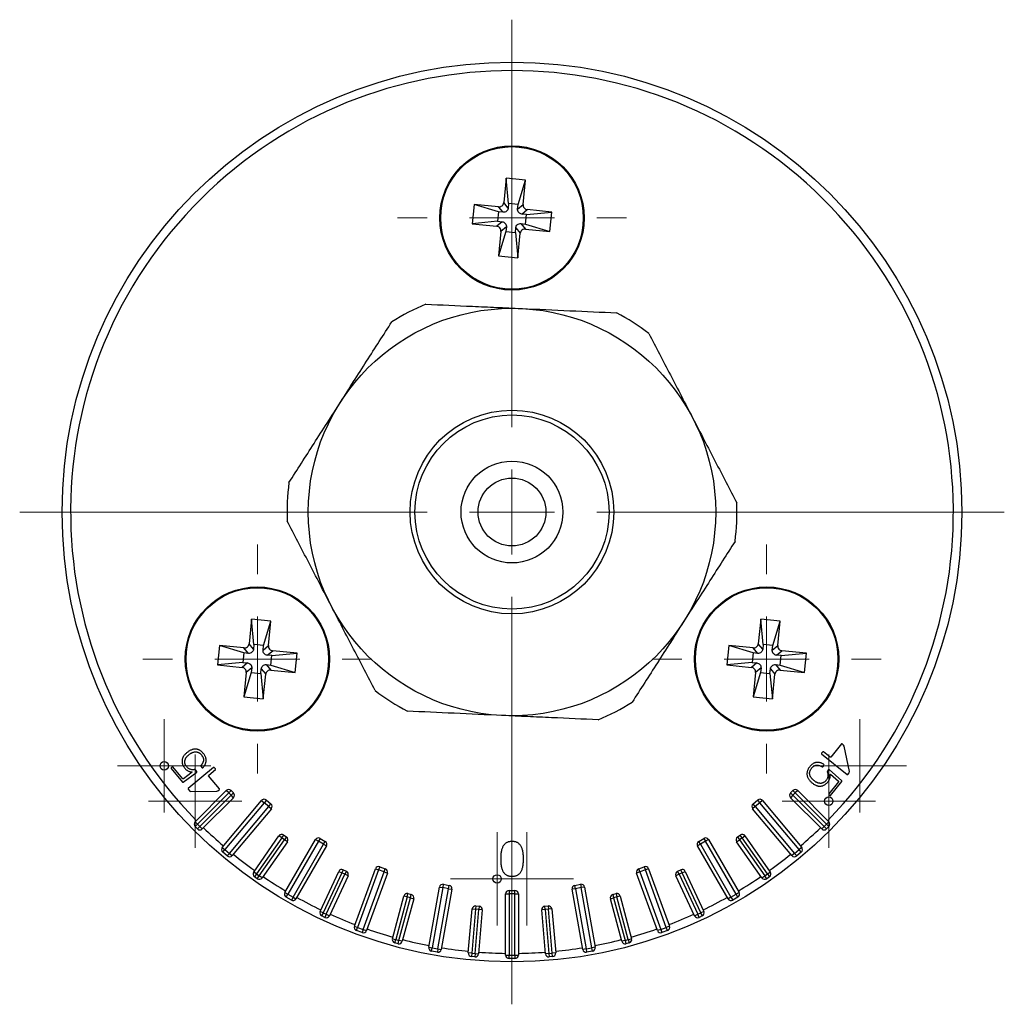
# Model space of a CAD drawing. Header units: millimetres. Extents: x -595 to 1043, y 421 to 479.
# Tile 3 of 3: x 985 to 1043, y 421 to 479. Entities that reach past the tile are written whole.
import ezdxf

# ---------------------------------------------------------------- set-up
doc = ezdxf.new("R2010")
doc.units = ezdxf.units.MM

# ---------------------------------------------------------------- blocks, each defined once
blk = doc.blocks.new('SW_CENTERMARKSYMBOL_0')
at = {"color": 0, "linetype": 'Continuous', "lineweight": 18}
for p, q in [((0, 5), (0, 29)), ((0, 0), (0, 2.5)), ((-5, 0), (-29, 0)), ((0, 0), (-2.5, 0)), ((0, 0), (0, -2.5)), ((0, 0), (2.5, 0)), ((5, 0), (29, 0)), ((0, -5), (0, -29))]:
    blk.add_line(p, q, dxfattribs=at)
blk = doc.blocks.new('SW_CENTERMARKSYMBOL_1')
at = {"color": 0, "linetype": 'Continuous', "lineweight": 18}
for p, q in [((0, 5), (0, 6.75)), ((0, 0), (0, 2.5)), ((-5, 0), (-6.75, 0)), ((0, 0), (-2.5, 0)), ((0, 0), (0, -2.5)), ((0, 0), (2.5, 0)), ((5, 0), (6.75, 0)), ((0, -5), (0, -6.75))]:
    blk.add_line(p, q, dxfattribs=at)
blk = doc.blocks.new('SW_CENTERMARKSYMBOL_2')
at = {"color": 0, "linetype": 'Continuous', "lineweight": 18}
for p, q in [((0, 5), (0, 6.75)), ((0, 0), (0, 2.5)), ((-5, 0), (-6.75, 0)), ((0, 0), (-2.5, 0)), ((0, 0), (0, -2.5)), ((0, 0), (2.5, 0)), ((5, 0), (6.75, 0)), ((0, -5), (0, -6.75))]:
    blk.add_line(p, q, dxfattribs=at)
blk = doc.blocks.new('SW_CENTERMARKSYMBOL_3')
at = {"color": 0, "linetype": 'Continuous', "lineweight": 18}
for p, q in [((0, 5), (0, 6.75)), ((0, 0), (0, 2.5)), ((-5, 0), (-6.75, 0)), ((0, 0), (-2.5, 0)), ((0, 0), (0, -2.5)), ((0, 0), (2.5, 0)), ((5, 0), (6.75, 0)), ((0, -5), (0, -6.75))]:
    blk.add_line(p, q, dxfattribs=at)
blk = doc.blocks.new('SW_CENTERMARKSYMBOL_4')
at = {"color": 0, "linetype": 'Continuous', "lineweight": 18}
for p, q in [((0, 2.5), (0, 2.75)), ((0, 0), (0, 2.5)), ((-2.5, 0), (-2.75, 0)), ((0, 0), (-2.5, 0)), ((0, 0), (0, -2.5)), ((0, 0), (2.5, 0)), ((2.5, 0), (2.75, 0)), ((0, -2.5), (0, -2.75))]:
    blk.add_line(p, q, dxfattribs=at)
blk = doc.blocks.new('SW_CENTERMARKSYMBOL_5')
at = {"color": 0, "linetype": 'Continuous', "lineweight": 18}
for p, q in [((0, 2.5), (0, 2.75)), ((0, 0), (0, 2.5)), ((-2.5, 0), (-2.75, 0)), ((0, 0), (-2.5, 0)), ((0, 0), (0, -2.5)), ((0, 0), (2.5, 0)), ((2.5, 0), (2.75, 0)), ((0, -2.5), (0, -2.75))]:
    blk.add_line(p, q, dxfattribs=at)
blk = doc.blocks.new('SW_CENTERMARKSYMBOL_6')
at = {"color": 0, "linetype": 'Continuous', "lineweight": 18}
for p, q in [((0, 2.5), (0, 2.75)), ((0, 0), (0, 2.5)), ((-2.5, 0), (-2.75, 0)), ((0, 0), (-2.5, 0)), ((0, 0), (0, -2.5)), ((0, 0), (2.5, 0)), ((2.5, 0), (2.75, 0)), ((0, -2.5), (0, -2.75))]:
    blk.add_line(p, q, dxfattribs=at)
blk = doc.blocks.new('SW_CENTERMARKSYMBOL_7')
at = {"color": 0, "linetype": 'Continuous', "lineweight": 18}
for p, q in [((0, 2.5), (0, 2.75)), ((0, 0), (0, 2.5)), ((-2.5, 0), (-2.75, 0)), ((0, 0), (-2.5, 0)), ((0, 0), (0, -2.5)), ((0, 0), (2.5, 0)), ((2.5, 0), (2.75, 0)), ((0, -2.5), (0, -2.75))]:
    blk.add_line(p, q, dxfattribs=at)
blk = doc.blocks.new('SW_CENTERMARKSYMBOL_8')
at = {"color": 0, "linetype": 'Continuous', "lineweight": 18}
for p, q in [((0, 2.5), (0, 2.75)), ((0, 0), (0, 2.5)), ((-2.5, 0), (-2.75, 0)), ((0, 0), (-2.5, 0)), ((0, 0), (0, -2.5)), ((0, 0), (2.5, 0)), ((2.5, 0), (2.75, 0)), ((0, -2.5), (0, -2.75))]:
    blk.add_line(p, q, dxfattribs=at)
blk = doc.blocks.new('SW_CENTERMARKSYMBOL_9')
at = {"color": 0, "linetype": 'Continuous', "lineweight": 18}
for p, q in [((0, 2.5), (0, 2.75)), ((0, 0), (0, 2.5)), ((-2.5, 0), (-2.75, 0)), ((0, 0), (-2.5, 0)), ((0, 0), (0, -2.5)), ((0, 0), (2.5, 0)), ((2.5, 0), (2.75, 0)), ((0, -2.5), (0, -2.75))]:
    blk.add_line(p, q, dxfattribs=at)

msp = doc.modelspace()

# ---------------------------------------------------------------- linework, layer by layer
at = {"color": 7, "linetype": 'Continuous', "lineweight": 25}
for p, q in [((1013.683, 469.286), (1013.542, 467.843)), ((1013.834, 467.794), (1013.683, 469.286)), ((1014.828, 469.174), (1013.683, 469.286)), ((1014.391, 467.739), (1014.828, 469.174)), ((1014.687, 467.731), (1014.828, 469.174)), ((1011.799, 467.736), (1011.687, 466.592)), ((1013.242, 467.596), (1011.799, 467.736)), ((1013.234, 467.3), (1011.799, 467.736)), ((1013.507, 467.273), (1013.242, 467.596)), ((1013.807, 467.52), (1013.542, 467.843)), ((1013.834, 467.794), (1013.807, 467.52)), ((1014.391, 467.739), (1013.834, 467.794)), ((1014.365, 467.466), (1014.391, 467.739)), ((1014.365, 467.466), (1014.687, 467.731)), ((1013.234, 467.3), (1013.179, 466.743)), ((1013.507, 467.273), (1013.234, 467.3)), ((1014.611, 467.166), (1014.934, 467.431)), ((1014.885, 467.139), (1014.611, 467.166)), ((1014.831, 466.582), (1014.885, 467.139)), ((1014.885, 467.139), (1016.377, 467.29)), ((1016.377, 467.29), (1014.934, 467.431)), ((1016.266, 466.146), (1016.377, 467.29)), ((1013.179, 466.743), (1011.687, 466.592)), ((1011.687, 466.592), (1013.131, 466.451)), ((1013.453, 466.716), (1013.131, 466.451)), ((1013.179, 466.743), (1013.453, 466.716)), ((1013.7, 466.416), (1013.378, 466.151)), ((1013.7, 466.416), (1013.673, 466.142)), ((1014.23, 466.088), (1014.257, 466.362)), ((1014.257, 466.362), (1014.522, 466.039)), ((1014.557, 466.609), (1014.822, 466.286)), ((1014.557, 466.609), (1014.831, 466.582)), ((1014.831, 466.582), (1016.266, 466.146)), ((1013.378, 466.151), (1013.237, 464.708)), ((1013.673, 466.142), (1013.237, 464.708)), ((1013.673, 466.142), (1014.23, 466.088)), ((1014.23, 466.088), (1014.381, 464.596)), ((1014.381, 464.596), (1014.522, 466.039)), ((1014.822, 466.286), (1016.266, 466.146)), ((1013.237, 464.708), (1014.381, 464.596)), ((998.683, 443.305), (998.542, 441.862)), ((998.834, 441.813), (998.683, 443.305)), ((999.828, 443.194), (998.683, 443.305)), ((999.391, 441.759), (999.828, 443.194)), ((999.687, 441.75), (999.828, 443.194)), ((1028.683, 443.305), (1028.542, 441.862)), ((1028.834, 441.813), (1028.683, 443.305)), ((1029.828, 443.194), (1028.683, 443.305)), ((1029.391, 441.759), (1029.828, 443.194)), ((1029.687, 441.75), (1029.828, 443.194)), ((996.799, 441.756), (996.687, 440.611)), ((998.234, 441.319), (996.799, 441.756)), ((998.242, 441.615), (996.799, 441.756)), ((998.507, 441.293), (998.242, 441.615)), ((998.807, 441.539), (998.542, 441.862)), ((998.834, 441.813), (998.807, 441.539)), ((999.391, 441.759), (998.834, 441.813)), ((999.365, 441.485), (999.391, 441.759)), ((999.365, 441.485), (999.687, 441.75)), ((999.611, 441.185), (999.934, 441.45)), ((1001.377, 441.309), (999.934, 441.45)), ((1026.799, 441.756), (1026.687, 440.611)), ((1028.234, 441.319), (1026.799, 441.756)), ((1028.242, 441.615), (1026.799, 441.756)), ((1028.507, 441.293), (1028.242, 441.615)), ((1028.807, 441.539), (1028.542, 441.862)), ((1028.834, 441.813), (1028.807, 441.539)), ((1029.391, 441.759), (1028.834, 441.813)), ((1029.365, 441.485), (1029.391, 441.759)), ((1029.365, 441.485), (1029.687, 441.75)), ((1029.611, 441.185), (1029.934, 441.45)), ((1031.377, 441.309), (1029.934, 441.45)), ((998.234, 441.319), (998.179, 440.762)), ((998.507, 441.293), (998.234, 441.319)), ((999.885, 441.158), (999.611, 441.185)), ((999.831, 440.601), (999.885, 441.158)), ((999.885, 441.158), (1001.377, 441.309)), ((1001.266, 440.165), (1001.377, 441.309)), ((1028.234, 441.319), (1028.179, 440.762)), ((1028.507, 441.293), (1028.234, 441.319)), ((1029.885, 441.158), (1029.611, 441.185)), ((1029.831, 440.601), (1029.885, 441.158)), ((1029.885, 441.158), (1031.377, 441.309)), ((1031.266, 440.165), (1031.377, 441.309)), ((998.179, 440.762), (996.687, 440.611)), ((996.687, 440.611), (998.131, 440.47)), ((998.453, 440.735), (998.131, 440.47)), ((998.179, 440.762), (998.453, 440.735)), ((998.7, 440.435), (998.378, 440.17)), ((998.7, 440.435), (998.673, 440.162)), ((999.23, 440.107), (999.257, 440.381)), ((999.257, 440.381), (999.522, 440.059)), ((999.557, 440.628), (999.822, 440.306)), ((999.557, 440.628), (999.831, 440.601)), ((999.822, 440.306), (1001.266, 440.165)), ((999.831, 440.601), (1001.266, 440.165)), ((1028.179, 440.762), (1026.687, 440.611)), ((1026.687, 440.611), (1028.131, 440.47)), ((1028.453, 440.735), (1028.131, 440.47)), ((1028.179, 440.762), (1028.453, 440.735)), ((1028.7, 440.435), (1028.378, 440.17)), ((1028.7, 440.435), (1028.673, 440.162)), ((1029.23, 440.107), (1029.257, 440.381)), ((1029.257, 440.381), (1029.522, 440.059)), ((1029.557, 440.628), (1029.822, 440.306)), ((1029.557, 440.628), (1029.831, 440.601)), ((1029.822, 440.306), (1031.266, 440.165)), ((1029.831, 440.601), (1031.266, 440.165)), ((998.378, 440.17), (998.237, 438.727)), ((998.673, 440.162), (998.237, 438.727)), ((998.673, 440.162), (999.23, 440.107)), ((999.23, 440.107), (999.381, 438.615)), ((999.381, 438.615), (999.522, 440.059)), ((1028.378, 440.17), (1028.237, 438.727)), ((1028.673, 440.162), (1028.237, 438.727)), ((1028.673, 440.162), (1029.23, 440.107)), ((1029.23, 440.107), (1029.381, 438.615)), ((1029.381, 438.615), (1029.522, 440.059)), ((998.237, 438.727), (999.381, 438.615)), ((1028.237, 438.727), (1029.381, 438.615)), ((1033.44, 435.955), (1032.813, 435.18)), ((1033.48, 435.959), (1033.44, 435.955)), ((1033.569, 435.887), (1033.48, 435.959)), ((1033.595, 435.829), (1033.569, 435.887)), ((1033.915, 434.325), (1033.595, 435.829)), ((994.859, 435.428), (994.859, 435.428)), ((1032.335, 435.494), (1032.264, 435.406)), ((1032.264, 435.406), (1032.268, 435.366)), ((1032.268, 435.366), (1033.772, 434.148)), ((1032.375, 435.499), (1032.335, 435.494)), ((1032.773, 435.176), (1032.375, 435.499)), ((1032.813, 435.18), (1032.773, 435.176)), ((993.954, 434.557), (993.951, 434.517)), ((993.951, 434.517), (994.628, 433.71)), ((994.019, 434.612), (993.954, 434.557)), ((994.06, 434.609), (994.019, 434.612)), ((994.645, 433.911), (994.06, 434.609)), ((996.447, 434.577), (994.965, 433.332)), ((995.398, 434.431), (995.339, 434.456)), ((995.471, 434.344), (995.398, 434.431)), ((995.703, 434.687), (995.699, 434.647)), ((995.699, 434.647), (995.773, 434.56)), ((995.773, 434.56), (995.813, 434.556)), ((996.165, 434.116), (996.557, 434.446)), ((996.487, 434.573), (996.447, 434.577)), ((996.561, 434.486), (996.487, 434.573)), ((996.557, 434.446), (996.561, 434.486)), ((1032.302, 434.614), (1032.341, 434.618)), ((1032.341, 434.618), (1032.413, 434.707)), ((1032.413, 434.707), (1032.409, 434.747)), ((1032.683, 434.452), (1032.611, 434.363)), ((1032.723, 434.456), (1032.683, 434.452)), ((1033.461, 433.785), (1032.723, 434.456)), ((994.685, 433.907), (994.645, 433.911)), ((994.668, 433.707), (995.467, 434.304)), ((995.183, 434.288), (994.685, 433.907)), ((995.165, 434.31), (995.183, 434.288)), ((995.467, 434.304), (995.471, 434.344)), ((996.161, 434.076), (996.165, 434.116)), ((996.801, 433.313), (996.161, 434.076)), ((1032.611, 434.363), (1032.597, 434.301)), ((1032.774, 434.158), (1032.792, 434.18)), ((1032.792, 434.18), (1033.261, 433.764)), ((1033.772, 434.148), (1033.812, 434.152)), ((1033.812, 434.152), (1033.902, 434.262)), ((1033.902, 434.262), (1033.915, 434.325)), ((994.628, 433.71), (994.668, 433.707)), ((994.965, 433.332), (994.961, 433.292)), ((994.961, 433.292), (995.053, 433.183)), ((996.711, 433.2), (996.798, 433.273)), ((996.798, 433.273), (996.801, 433.313)), ((1031.736, 433.644), (1031.735, 433.644)), ((1033.265, 433.724), (1032.692, 433.016)), ((1032.803, 432.926), (1033.465, 433.745)), ((1033.261, 433.764), (1033.265, 433.724)), ((1033.465, 433.745), (1033.461, 433.785)), ((995.053, 433.183), (995.111, 433.158)), ((995.111, 433.158), (996.649, 433.185)), ((995.364, 431.376), (997.203, 433.215)), ((997.344, 433.073), (995.506, 431.235)), ((995.647, 431.093), (997.486, 432.932)), ((997.627, 432.791), (995.788, 430.952)), ((996.649, 433.185), (996.711, 433.2)), ((997.344, 433.073), (997.203, 433.215)), ((997.344, 433.073), (997.486, 433.215)), ((997.486, 432.932), (997.344, 433.073)), ((997.486, 433.215), (997.627, 433.073)), ((997.627, 433.073), (997.486, 432.932)), ((997.627, 432.791), (997.486, 432.932)), ((1030.437, 433.073), (1030.579, 433.215)), ((1030.579, 432.932), (1030.437, 433.073)), ((1030.579, 432.932), (1030.437, 432.791)), ((1032.276, 430.952), (1030.437, 432.791)), ((1030.579, 433.215), (1030.72, 433.073)), ((1030.72, 433.073), (1030.579, 432.932)), ((1030.579, 432.932), (1032.417, 431.093)), ((1030.862, 433.215), (1030.72, 433.073)), ((1032.559, 431.235), (1030.72, 433.073)), ((1030.862, 433.215), (1032.7, 431.376)), ((1032.692, 433.016), (1032.696, 432.976)), ((1032.696, 432.976), (1032.763, 432.922)), ((1032.763, 432.922), (1032.803, 432.926)), ((996.968, 429.867), (999.282, 432.625)), ((999.435, 432.496), (997.121, 429.738)), ((997.389, 429.513), (999.703, 432.271)), ((999.856, 432.143), (997.542, 429.385)), ((999.282, 432.625), (999.435, 432.496)), ((999.564, 432.649), (999.435, 432.496)), ((999.703, 432.271), (999.435, 432.496)), ((999.564, 432.649), (999.832, 432.424)), ((999.703, 432.271), (999.832, 432.424)), ((999.703, 432.271), (999.856, 432.143)), ((1028.361, 432.271), (1028.208, 432.143)), ((1030.522, 429.385), (1028.208, 432.143)), ((1028.233, 432.424), (1028.501, 432.649)), ((1028.361, 432.271), (1028.233, 432.424)), ((1028.629, 432.496), (1028.361, 432.271)), ((1028.361, 432.271), (1030.675, 429.513)), ((1028.501, 432.649), (1028.629, 432.496)), ((1028.783, 432.625), (1028.629, 432.496)), ((1030.943, 429.738), (1028.629, 432.496)), ((1028.783, 432.625), (1031.097, 429.867)), ((995.506, 431.235), (995.364, 431.376)), ((995.506, 431.235), (995.364, 431.093)), ((995.506, 430.952), (995.364, 431.093)), ((995.506, 431.235), (995.647, 431.093)), ((995.506, 430.952), (995.647, 431.093)), ((995.788, 430.952), (995.647, 431.093)), ((1032.417, 431.093), (1032.276, 430.952)), ((1032.417, 431.093), (1032.559, 431.235)), ((1032.417, 431.093), (1032.559, 430.952)), ((1032.7, 431.376), (1032.559, 431.235)), ((1032.7, 431.093), (1032.559, 431.235)), ((1032.7, 431.093), (1032.559, 430.952)), ((998.816, 428.412), (1000.307, 430.542)), ((1000.471, 430.427), (998.98, 428.297)), ((1000.471, 430.427), (1000.307, 430.542)), ((1000.471, 430.427), (1000.586, 430.591)), ((1000.635, 430.312), (1000.471, 430.427)), ((1000.586, 430.591), (1000.75, 430.476)), ((1000.75, 430.476), (1000.635, 430.312)), ((1002.73, 430.395), (1002.63, 430.222)), ((1002.73, 430.395), (1003.034, 430.22)), ((1025.031, 430.22), (1025.334, 430.395)), ((1025.334, 430.395), (1025.434, 430.222)), ((1027.315, 430.476), (1027.479, 430.591)), ((1027.315, 430.476), (1027.43, 430.312)), ((1027.593, 430.427), (1027.43, 430.312)), ((1027.593, 430.427), (1027.479, 430.591)), ((1027.593, 430.427), (1027.757, 430.542)), ((1029.085, 428.297), (1027.593, 430.427)), ((1027.757, 430.542), (1029.249, 428.412)), ((996.968, 429.867), (997.121, 429.738)), ((999.144, 428.182), (1000.635, 430.312)), ((1000.799, 430.197), (999.307, 428.068)), ((1000.799, 430.197), (1000.635, 430.312)), ((1000.657, 427.204), (1002.457, 430.322)), ((1002.63, 430.222), (1000.83, 427.104)), ((1001.134, 426.929), (1002.934, 430.047)), ((1003.107, 429.947), (1001.307, 426.829)), ((1002.457, 430.322), (1002.63, 430.222)), ((1002.934, 430.047), (1002.63, 430.222)), ((1002.934, 430.047), (1003.034, 430.22)), ((1002.934, 430.047), (1003.107, 429.947)), ((1025.131, 430.047), (1024.958, 429.947)), ((1026.758, 426.829), (1024.958, 429.947)), ((1025.131, 430.047), (1025.031, 430.22)), ((1025.434, 430.222), (1025.131, 430.047)), ((1025.131, 430.047), (1026.931, 426.929)), ((1025.607, 430.322), (1025.434, 430.222)), ((1027.234, 427.104), (1025.434, 430.222)), ((1025.607, 430.322), (1027.407, 427.204)), ((1027.266, 430.197), (1027.43, 430.312)), ((1028.757, 428.068), (1027.266, 430.197)), ((1027.43, 430.312), (1028.921, 428.182)), ((1031.097, 429.867), (1030.943, 429.738)), ((996.993, 429.585), (997.121, 429.738)), ((997.261, 429.36), (996.993, 429.585)), ((997.121, 429.738), (997.389, 429.513)), ((997.389, 429.513), (997.261, 429.36)), ((997.389, 429.513), (997.542, 429.385)), ((1030.675, 429.513), (1030.522, 429.385)), ((1030.675, 429.513), (1030.943, 429.738)), ((1030.675, 429.513), (1030.804, 429.36)), ((1031.072, 429.585), (1030.804, 429.36)), ((1031.072, 429.585), (1030.943, 429.738)), ((1006.241, 428.724), (1006.172, 428.536)), ((1006.241, 428.724), (1006.57, 428.605)), ((1013.366, 429.186), (1013.365, 429.186)), ((1021.495, 428.605), (1021.824, 428.724)), ((1021.824, 428.724), (1021.892, 428.536)), ((998.98, 428.297), (998.816, 428.412)), ((998.98, 428.297), (998.865, 428.133)), ((999.029, 428.019), (998.865, 428.133)), ((998.98, 428.297), (999.144, 428.182)), ((999.029, 428.019), (999.144, 428.182)), ((999.307, 428.068), (999.144, 428.182)), ((1002.73, 426.092), (1003.829, 428.448)), ((1004.01, 428.364), (1002.911, 426.007)), ((1003.092, 425.923), (1004.191, 428.279)), ((1004.373, 428.195), (1003.274, 425.838)), ((1003.829, 428.448), (1004.01, 428.364)), ((1004.095, 428.545), (1004.01, 428.364)), ((1004.191, 428.279), (1004.01, 428.364)), ((1004.095, 428.545), (1004.276, 428.46)), ((1004.276, 428.46), (1004.191, 428.279)), ((1004.373, 428.195), (1004.191, 428.279)), ((1004.753, 425.222), (1005.984, 428.605)), ((1006.172, 428.536), (1004.941, 425.153)), ((1005.27, 425.034), (1006.501, 428.417)), ((1006.689, 428.348), (1005.458, 424.965)), ((1005.984, 428.605), (1006.172, 428.536)), ((1006.501, 428.417), (1006.172, 428.536)), ((1006.501, 428.417), (1006.57, 428.605)), ((1006.501, 428.417), (1006.689, 428.348)), ((1021.563, 428.417), (1021.375, 428.348)), ((1022.607, 424.965), (1021.375, 428.348)), ((1021.563, 428.417), (1021.495, 428.605)), ((1021.892, 428.536), (1021.563, 428.417)), ((1021.563, 428.417), (1022.795, 425.034)), ((1022.08, 428.605), (1021.892, 428.536)), ((1023.123, 425.153), (1021.892, 428.536)), ((1022.08, 428.605), (1023.311, 425.222)), ((1023.873, 428.279), (1023.692, 428.195)), ((1024.791, 425.838), (1023.692, 428.195)), ((1023.789, 428.46), (1023.97, 428.545)), ((1023.873, 428.279), (1023.789, 428.46)), ((1024.054, 428.364), (1023.873, 428.279)), ((1023.873, 428.279), (1024.972, 425.923)), ((1024.054, 428.364), (1023.97, 428.545)), ((1024.054, 428.364), (1024.236, 428.448)), ((1025.153, 426.007), (1024.054, 428.364)), ((1024.236, 428.448), (1025.335, 426.092)), ((1028.757, 428.068), (1028.921, 428.182)), ((1028.921, 428.182), (1029.085, 428.297)), ((1029.036, 428.019), (1028.921, 428.182)), ((1029.199, 428.133), (1029.036, 428.019)), ((1029.085, 428.297), (1029.249, 428.412)), ((1029.085, 428.297), (1029.199, 428.133)), ((1009.131, 423.981), (1009.756, 427.527)), ((1009.953, 427.492), (1009.328, 423.947)), ((1009.756, 427.527), (1009.953, 427.492)), ((1009.987, 427.689), (1009.953, 427.492)), ((1010.297, 427.431), (1009.953, 427.492)), ((1009.987, 427.689), (1010.332, 427.628)), ((1010.297, 427.431), (1010.332, 427.628)), ((1017.732, 427.628), (1018.077, 427.689)), ((1017.767, 427.431), (1017.732, 427.628)), ((1018.112, 427.492), (1017.767, 427.431)), ((1018.077, 427.689), (1018.112, 427.492)), ((1018.309, 427.527), (1018.112, 427.492)), ((1018.737, 423.947), (1018.112, 427.492)), ((1018.309, 427.527), (1018.934, 423.981)), ((1000.657, 427.204), (1000.83, 427.104)), ((1000.73, 426.931), (1000.83, 427.104)), ((1001.034, 426.756), (1000.73, 426.931)), ((1000.83, 427.104), (1001.134, 426.929)), ((1001.134, 426.929), (1001.034, 426.756)), ((1001.134, 426.929), (1001.307, 426.829)), ((1006.987, 424.487), (1007.66, 426.998)), ((1007.853, 426.946), (1007.181, 424.435)), ((1007.374, 424.383), (1008.047, 426.894)), ((1007.853, 426.946), (1007.66, 426.998)), ((1007.853, 426.946), (1007.905, 427.139)), ((1008.047, 426.894), (1007.853, 426.946)), ((1007.905, 427.139), (1008.098, 427.088)), ((1008.047, 426.894), (1008.098, 427.088)), ((1008.047, 426.894), (1008.24, 426.843)), ((1009.672, 423.886), (1010.297, 427.431)), ((1010.494, 427.396), (1009.869, 423.851)), ((1010.297, 427.431), (1010.494, 427.396)), ((1013.657, 423.52), (1013.657, 427.12)), ((1013.657, 427.12), (1013.857, 427.12)), ((1013.857, 427.32), (1013.857, 427.12)), ((1013.857, 427.32), (1014.207, 427.32)), ((1013.857, 427.12), (1013.857, 423.52)), ((1014.207, 427.12), (1013.857, 427.12)), ((1014.207, 427.12), (1014.207, 427.32)), ((1014.207, 423.52), (1014.207, 427.12)), ((1014.207, 427.12), (1014.407, 427.12)), ((1014.407, 427.12), (1014.407, 423.52)), ((1017.767, 427.431), (1017.57, 427.396)), ((1018.195, 423.851), (1017.57, 427.396)), ((1017.767, 427.431), (1018.392, 423.886)), ((1019.825, 426.843), (1020.018, 426.894)), ((1019.966, 427.088), (1020.159, 427.139)), ((1019.966, 427.088), (1020.018, 426.894)), ((1020.211, 426.946), (1020.018, 426.894)), ((1020.018, 426.894), (1020.691, 424.383)), ((1020.159, 427.139), (1020.211, 426.946)), ((1020.404, 426.998), (1020.211, 426.946)), ((1020.884, 424.435), (1020.211, 426.946)), ((1020.404, 426.998), (1021.077, 424.487)), ((1026.931, 426.929), (1026.758, 426.829)), ((1026.931, 426.929), (1027.234, 427.104)), ((1026.931, 426.929), (1027.031, 426.756)), ((1027.334, 426.931), (1027.031, 426.756)), ((1027.407, 427.204), (1027.234, 427.104)), ((1027.334, 426.931), (1027.234, 427.104)), ((1008.24, 426.843), (1007.567, 424.331)), ((1011.902, 426.417), (1011.884, 426.218)), ((1011.902, 426.417), (1012.101, 426.4)), ((1012.101, 426.4), (1012.084, 426.2)), ((1015.963, 426.4), (1016.163, 426.417)), ((1015.981, 426.2), (1015.963, 426.4)), ((1016.163, 426.417), (1016.18, 426.218)), ((1020.498, 424.331), (1019.825, 426.843)), ((1002.911, 426.007), (1002.73, 426.092)), ((1002.911, 426.007), (1002.827, 425.826)), ((1003.008, 425.741), (1002.827, 425.826)), ((1002.911, 426.007), (1003.092, 425.923)), ((1003.092, 425.923), (1003.008, 425.741)), ((1003.092, 425.923), (1003.274, 425.838)), ((1011.459, 423.645), (1011.685, 426.235)), ((1011.884, 426.218), (1011.658, 423.628)), ((1011.685, 426.235), (1011.884, 426.218)), ((1011.857, 423.61), (1012.084, 426.2)), ((1012.084, 426.2), (1011.884, 426.218)), ((1012.283, 426.183), (1012.056, 423.593)), ((1012.283, 426.183), (1012.084, 426.2)), ((1015.981, 426.2), (1015.782, 426.183)), ((1016.008, 423.593), (1015.782, 426.183)), ((1016.18, 426.218), (1015.981, 426.2)), ((1015.981, 426.2), (1016.207, 423.61)), ((1016.379, 426.235), (1016.18, 426.218)), ((1016.407, 423.628), (1016.18, 426.218)), ((1016.379, 426.235), (1016.606, 423.645)), ((1024.791, 425.838), (1024.972, 425.923)), ((1024.972, 425.923), (1025.153, 426.007)), ((1025.057, 425.741), (1024.972, 425.923)), ((1025.238, 425.826), (1025.057, 425.741)), ((1025.335, 426.092), (1025.153, 426.007)), ((1025.238, 425.826), (1025.153, 426.007)), ((1004.753, 425.222), (1004.941, 425.153)), ((1004.873, 424.966), (1004.941, 425.153)), ((1004.941, 425.153), (1005.27, 425.034)), ((1022.795, 425.034), (1023.123, 425.153)), ((1023.311, 425.222), (1023.123, 425.153)), ((1023.192, 424.966), (1023.123, 425.153)), ((1005.202, 424.846), (1004.873, 424.966)), ((1005.27, 425.034), (1005.202, 424.846)), ((1005.27, 425.034), (1005.458, 424.965)), ((1022.795, 425.034), (1022.607, 424.965)), ((1022.795, 425.034), (1022.863, 424.846)), ((1023.192, 424.966), (1022.863, 424.846)), ((1006.987, 424.487), (1007.181, 424.435)), ((1007.129, 424.242), (1007.181, 424.435)), ((1007.322, 424.19), (1007.129, 424.242)), ((1007.181, 424.435), (1007.374, 424.383)), ((1007.322, 424.19), (1007.374, 424.383)), ((1007.567, 424.331), (1007.374, 424.383)), ((1009.131, 423.981), (1009.328, 423.947)), ((1018.934, 423.981), (1018.737, 423.947)), ((1020.691, 424.383), (1020.498, 424.331)), ((1020.691, 424.383), (1020.884, 424.435)), ((1020.691, 424.383), (1020.743, 424.19)), ((1020.936, 424.242), (1020.743, 424.19)), ((1020.884, 424.435), (1021.077, 424.487)), ((1020.884, 424.435), (1020.936, 424.242)), ((1009.293, 423.75), (1009.328, 423.947)), ((1009.637, 423.689), (1009.293, 423.75)), ((1009.328, 423.947), (1009.672, 423.886)), ((1009.672, 423.886), (1009.637, 423.689)), ((1009.672, 423.886), (1009.869, 423.851)), ((1011.658, 423.628), (1011.459, 423.645)), ((1011.658, 423.628), (1011.64, 423.428)), ((1011.84, 423.411), (1011.64, 423.428)), ((1011.658, 423.628), (1011.857, 423.61)), ((1011.857, 423.61), (1011.84, 423.411)), ((1011.857, 423.61), (1012.056, 423.593)), ((1013.657, 423.52), (1013.857, 423.52)), ((1013.857, 423.52), (1014.207, 423.52)), ((1013.857, 423.32), (1013.857, 423.52)), ((1014.207, 423.52), (1014.207, 423.32)), ((1014.207, 423.52), (1014.407, 423.52)), ((1016.207, 423.61), (1016.008, 423.593)), ((1016.207, 423.61), (1016.407, 423.628)), ((1016.207, 423.61), (1016.225, 423.411)), ((1016.424, 423.428), (1016.225, 423.411)), ((1016.606, 423.645), (1016.407, 423.628)), ((1016.424, 423.428), (1016.407, 423.628)), ((1018.392, 423.886), (1018.195, 423.851)), ((1018.392, 423.886), (1018.737, 423.947)), ((1018.392, 423.886), (1018.427, 423.689)), ((1018.772, 423.75), (1018.427, 423.689)), ((1018.772, 423.75), (1018.737, 423.947)), ((1014.207, 423.32), (1013.857, 423.32))]:
    msp.add_line(p, q, dxfattribs=at)
for centre, radius in [((1014.032, 449.62), 26.5), ((1014.032, 466.941), 4.25), ((1014.032, 466.941), 4.2), ((1014.032, 449.62), 12), ((1014.032, 449.62), 6), ((1014.032, 449.62), 5.716), ((1014.032, 449.62), 3), ((1014.032, 449.62), 2), ((999.032, 440.96), 4.25), ((999.032, 440.96), 4.2), ((1029.032, 440.96), 4.25), ((1029.032, 440.96), 4.2), ((993.55, 434.671), 0.25), ((1032.687, 432.59), 0.25), ((1013.152, 428.005), 0.25)]:
    msp.add_circle(centre, radius, dxfattribs=at)
for centre, radius, start, end in [((1014.032, 449.62), 26, 315.66049, 224.33951), ((1014.032, 449.62), 13.25, 112.4908, 122.31554), ((1014.032, 449.62), 13.25, 52.4908, 62.31554), ((1014.032, 449.62), 13.25, 172.4908, 182.31554), ((1014.032, 449.62), 13.25, 352.4908, 2.31554), ((1014.032, 449.62), 13.25, 232.4908, 242.31554), ((1014.032, 449.62), 13.25, 292.4908, 302.31554), ((997.344, 433.073), 0.2, 45, 135), ((1030.72, 433.073), 0.2, 45, 135), ((997.486, 432.932), 0.2, 315, 45), ((999.435, 432.496), 0.2, 50, 140), ((1028.629, 432.496), 0.2, 40, 130), ((1030.579, 432.932), 0.2, 135, 225), ((999.703, 432.271), 0.2, 320, 50), ((1028.361, 432.271), 0.2, 130, 220), ((995.506, 431.235), 0.2, 135, 225), ((995.647, 431.093), 0.2, 225, 315), ((1014.032, 449.62), 26, 225.66175, 229.17417), ((1014.032, 449.62), 26, 310.82583, 314.33825), ((1032.417, 431.093), 0.2, 225, 315), ((1032.559, 431.235), 0.2, 315, 45), ((1000.471, 430.427), 0.2, 55, 145), ((1000.635, 430.312), 0.2, 325, 55), ((1002.63, 430.222), 0.2, 60, 150), ((1025.434, 430.222), 0.2, 30, 120), ((1027.43, 430.312), 0.2, 125, 215), ((1027.593, 430.427), 0.2, 35, 125), ((997.121, 429.738), 0.2, 140, 230), ((1002.934, 430.047), 0.2, 330, 60), ((1025.131, 430.047), 0.2, 120, 210), ((1030.943, 429.738), 0.2, 310, 40), ((997.389, 429.513), 0.2, 230, 320), ((1014.032, 449.62), 26, 230.82699, 234.33951), ((1014.032, 449.62), 26, 305.66049, 309.17301), ((1030.675, 429.513), 0.2, 220, 310), ((1006.172, 428.536), 0.2, 70, 160), ((1021.892, 428.536), 0.2, 20, 110), ((998.98, 428.297), 0.2, 145, 235), ((999.144, 428.182), 0.2, 235, 325), ((1014.032, 449.62), 26, 235.66175, 239.17417), ((1004.01, 428.364), 0.2, 65, 155), ((1004.191, 428.279), 0.2, 335, 65), ((1006.501, 428.417), 0.2, 340, 70), ((1021.563, 428.417), 0.2, 110, 200), ((1023.873, 428.279), 0.2, 115, 205), ((1024.054, 428.364), 0.2, 25, 115), ((1014.032, 449.62), 26, 300.82583, 304.33825), ((1028.921, 428.182), 0.2, 215, 305), ((1029.085, 428.297), 0.2, 305, 35), ((1009.953, 427.492), 0.2, 80, 170), ((1010.297, 427.431), 0.2, 350, 80), ((1017.767, 427.431), 0.2, 100, 190), ((1018.112, 427.492), 0.2, 10, 100), ((1000.83, 427.104), 0.2, 150, 240), ((1014.032, 449.62), 26, 240.82699, 244.33951), ((1007.853, 426.946), 0.2, 75, 165), ((1008.047, 426.894), 0.2, 345, 75), ((1013.857, 427.12), 0.2, 90, 180), ((1014.207, 427.12), 0.2, 0, 90), ((1020.018, 426.894), 0.2, 105, 195), ((1020.211, 426.946), 0.2, 15, 105), ((1014.032, 449.62), 26, 295.66049, 299.17301), ((1027.234, 427.104), 0.2, 300, 30), ((1001.134, 426.929), 0.2, 240, 330), ((1011.884, 426.218), 0.2, 85, 175), ((1012.084, 426.2), 0.2, 355, 85), ((1015.981, 426.2), 0.2, 95, 185), ((1016.18, 426.218), 0.2, 5, 95), ((1026.931, 426.929), 0.2, 210, 300), ((1002.911, 426.007), 0.2, 155, 245), ((1003.092, 425.923), 0.2, 245, 335), ((1014.032, 449.62), 26, 245.66175, 249.17417), ((1014.032, 449.62), 26, 290.82583, 294.33825), ((1024.972, 425.923), 0.2, 205, 295), ((1025.153, 426.007), 0.2, 295, 25), ((1004.941, 425.153), 0.2, 160, 250), ((1023.123, 425.153), 0.2, 290, 20), ((1005.27, 425.034), 0.2, 250, 340), ((1014.032, 449.62), 26, 250.82699, 254.33951), ((1014.032, 449.62), 26, 285.66049, 289.17301), ((1022.795, 425.034), 0.2, 200, 290), ((1007.181, 424.435), 0.2, 165, 255), ((1007.374, 424.383), 0.2, 255, 345), ((1014.032, 449.62), 26, 255.66175, 259.17359), ((1009.328, 423.947), 0.2, 170, 260), ((1018.737, 423.947), 0.2, 280, 10), ((1014.032, 449.62), 26, 280.82641, 284.33825), ((1020.691, 424.383), 0.2, 195, 285), ((1020.884, 424.435), 0.2, 285, 15), ((1009.672, 423.886), 0.2, 260, 350), ((1014.032, 449.62), 26, 260.82641, 264.33888), ((1011.658, 423.628), 0.2, 175, 265), ((1011.857, 423.61), 0.2, 265, 355), ((1014.032, 449.62), 26, 265.66112, 269.17359), ((1013.857, 423.52), 0.2, 180, 270), ((1014.207, 423.52), 0.2, 270, 0), ((1014.032, 449.62), 26, 270.82641, 274.33888), ((1016.207, 423.61), 0.2, 185, 275), ((1016.407, 423.628), 0.2, 275, 5), ((1014.032, 449.62), 26, 275.66112, 279.17359), ((1018.392, 423.886), 0.2, 190, 280)]:
    msp.add_arc(centre, radius, start, end, dxfattribs=at)
for points, knots in [([(1013.242, 467.596), (1013.307, 467.589), (1013.385, 467.609), (1013.502, 467.705), (1013.536, 467.778), (1013.542, 467.843)], [0, 0, 0, 0, 0.5, 0.5, 1, 1, 1, 1]), ([(1013.807, 467.52), (1013.801, 467.456), (1013.767, 467.383), (1013.65, 467.286), (1013.572, 467.267), (1013.507, 467.273)], [0, 0, 0, 0, 0.5, 0.5, 1, 1, 1, 1]), ([(1014.687, 467.731), (1014.681, 467.667), (1014.7, 467.588), (1014.796, 467.471), (1014.869, 467.437), (1014.934, 467.431)], [0, 0, 0, 0, 0.5, 0.5, 1, 1, 1, 1]), ([(1014.611, 467.166), (1014.547, 467.172), (1014.474, 467.206), (1014.378, 467.323), (1014.358, 467.401), (1014.365, 467.466)], [0, 0, 0, 0, 0.5, 0.5, 1, 1, 1, 1]), ([(1013.378, 466.151), (1013.384, 466.215), (1013.364, 466.294), (1013.268, 466.411), (1013.195, 466.445), (1013.131, 466.451)], [0, 0, 0, 0, 0.5, 0.5, 1, 1, 1, 1]), ([(1013.453, 466.716), (1013.517, 466.71), (1013.59, 466.676), (1013.687, 466.559), (1013.706, 466.481), (1013.7, 466.416)], [0, 0, 0, 0, 0.5, 0.5, 1, 1, 1, 1]), ([(1014.257, 466.362), (1014.263, 466.426), (1014.297, 466.499), (1014.415, 466.596), (1014.493, 466.615), (1014.557, 466.609)], [0, 0, 0, 0, 0.5, 0.5, 1, 1, 1, 1]), ([(1014.822, 466.286), (1014.758, 466.293), (1014.68, 466.273), (1014.562, 466.177), (1014.528, 466.104), (1014.522, 466.039)], [0, 0, 0, 0, 0.5, 0.5, 1, 1, 1, 1]), ([(1008.964, 461.863), (1009.856, 461.822), (1010.766, 461.781), (1012.167, 461.717), (1012.64, 461.696), (1013.601, 461.652), (1014.089, 461.63), (1014.576, 461.608)], [0, 0, 0, 0, 0.5, 0.5, 0.75, 0.75, 1, 1, 1, 1]), ([(1014.576, 461.608), (1015.549, 461.564), (1016.502, 461.521), (1018.373, 461.436), (1019.295, 461.394), (1020.188, 461.354)], [0, 0, 0, 0, 0.5, 0.5, 1, 1, 1, 1]), ([(1003.922, 456.085), (1004.447, 456.906), (1004.961, 457.709), (1005.97, 459.287), (1006.467, 460.065), (1006.949, 460.818)], [0, 0, 0, 0, 0.5, 0.5, 1, 1, 1, 1]), ([(1022.1, 460.131), (1022.511, 459.338), (1022.93, 458.529), (1023.576, 457.284), (1023.794, 456.864), (1024.237, 456.01), (1024.461, 455.576), (1024.686, 455.143)], [0, 0, 0, 0, 0.5, 0.5, 0.75, 0.75, 1, 1, 1, 1]), ([(1000.896, 451.352), (1001.377, 452.105), (1001.868, 452.872), (1002.623, 454.054), (1002.879, 454.453), (1003.397, 455.263), (1003.66, 455.674), (1003.922, 456.085)], [0, 0, 0, 0, 0.5, 0.5, 0.75, 0.75, 1, 1, 1, 1]), ([(1024.686, 455.143), (1025.134, 454.278), (1025.573, 453.432), (1026.435, 451.769), (1026.86, 450.95), (1027.271, 450.156)], [0, 0, 0, 0, 0.5, 0.5, 1, 1, 1, 1]), ([(1003.379, 444.097), (1002.93, 444.962), (1002.491, 445.809), (1001.629, 447.472), (1001.205, 448.291), (1000.793, 449.085)], [0, 0, 0, 0, 0.5, 0.5, 1, 1, 1, 1]), ([(1027.169, 447.889), (1026.687, 447.136), (1026.197, 446.369), (1025.441, 445.187), (1025.186, 444.788), (1024.668, 443.978), (1024.405, 443.567), (1024.142, 443.156)], [0, 0, 0, 0, 0.5, 0.5, 0.75, 0.75, 1, 1, 1, 1]), ([(1005.964, 439.11), (1005.553, 439.903), (1005.134, 440.712), (1004.488, 441.957), (1004.27, 442.377), (1003.828, 443.231), (1003.603, 443.665), (1003.379, 444.097)], [0, 0, 0, 0, 0.5, 0.5, 0.75, 0.75, 1, 1, 1, 1]), ([(1024.142, 443.156), (1023.617, 442.335), (1023.103, 441.532), (1022.094, 439.954), (1021.597, 439.176), (1021.115, 438.423)], [0, 0, 0, 0, 0.5, 0.5, 1, 1, 1, 1]), ([(998.242, 441.615), (998.307, 441.609), (998.385, 441.628), (998.502, 441.724), (998.536, 441.797), (998.542, 441.862)], [0, 0, 0, 0, 0.5, 0.5, 1, 1, 1, 1]), ([(998.807, 441.539), (998.801, 441.475), (998.767, 441.402), (998.65, 441.306), (998.572, 441.286), (998.507, 441.293)], [0, 0, 0, 0, 0.5, 0.5, 1, 1, 1, 1]), ([(999.611, 441.185), (999.547, 441.191), (999.474, 441.225), (999.378, 441.343), (999.358, 441.421), (999.365, 441.485)], [0, 0, 0, 0, 0.5, 0.5, 1, 1, 1, 1]), ([(999.687, 441.75), (999.681, 441.686), (999.7, 441.608), (999.796, 441.49), (999.869, 441.456), (999.934, 441.45)], [0, 0, 0, 0, 0.5, 0.5, 1, 1, 1, 1]), ([(1028.242, 441.615), (1028.307, 441.609), (1028.385, 441.628), (1028.502, 441.724), (1028.536, 441.797), (1028.542, 441.862)], [0, 0, 0, 0, 0.5, 0.5, 1, 1, 1, 1]), ([(1028.807, 441.539), (1028.801, 441.475), (1028.767, 441.402), (1028.65, 441.306), (1028.572, 441.286), (1028.507, 441.293)], [0, 0, 0, 0, 0.5, 0.5, 1, 1, 1, 1]), ([(1029.611, 441.185), (1029.547, 441.191), (1029.474, 441.225), (1029.378, 441.343), (1029.358, 441.421), (1029.365, 441.485)], [0, 0, 0, 0, 0.5, 0.5, 1, 1, 1, 1]), ([(1029.687, 441.75), (1029.681, 441.686), (1029.7, 441.608), (1029.796, 441.49), (1029.869, 441.456), (1029.934, 441.45)], [0, 0, 0, 0, 0.5, 0.5, 1, 1, 1, 1]), ([(998.378, 440.17), (998.384, 440.235), (998.364, 440.313), (998.268, 440.43), (998.195, 440.464), (998.131, 440.47)], [0, 0, 0, 0, 0.5, 0.5, 1, 1, 1, 1]), ([(998.453, 440.735), (998.517, 440.729), (998.59, 440.695), (998.687, 440.578), (998.706, 440.5), (998.7, 440.435)], [0, 0, 0, 0, 0.5, 0.5, 1, 1, 1, 1]), ([(999.257, 440.381), (999.263, 440.445), (999.297, 440.518), (999.415, 440.615), (999.493, 440.634), (999.557, 440.628)], [0, 0, 0, 0, 0.5, 0.5, 1, 1, 1, 1]), ([(999.822, 440.306), (999.758, 440.312), (999.68, 440.292), (999.562, 440.196), (999.528, 440.123), (999.522, 440.059)], [0, 0, 0, 0, 0.5, 0.5, 1, 1, 1, 1]), ([(1028.378, 440.17), (1028.384, 440.235), (1028.364, 440.313), (1028.268, 440.43), (1028.195, 440.464), (1028.131, 440.47)], [0, 0, 0, 0, 0.5, 0.5, 1, 1, 1, 1]), ([(1028.453, 440.735), (1028.517, 440.729), (1028.59, 440.695), (1028.687, 440.578), (1028.706, 440.5), (1028.7, 440.435)], [0, 0, 0, 0, 0.5, 0.5, 1, 1, 1, 1]), ([(1029.257, 440.381), (1029.263, 440.445), (1029.297, 440.518), (1029.415, 440.615), (1029.493, 440.634), (1029.557, 440.628)], [0, 0, 0, 0, 0.5, 0.5, 1, 1, 1, 1]), ([(1029.822, 440.306), (1029.758, 440.312), (1029.68, 440.292), (1029.562, 440.196), (1029.528, 440.123), (1029.522, 440.059)], [0, 0, 0, 0, 0.5, 0.5, 1, 1, 1, 1]), ([(1013.489, 437.633), (1012.515, 437.677), (1011.563, 437.72), (1009.691, 437.805), (1008.77, 437.847), (1007.876, 437.887)], [0, 0, 0, 0, 0.5, 0.5, 1, 1, 1, 1]), ([(1019.101, 437.378), (1018.208, 437.419), (1017.298, 437.46), (1015.897, 437.524), (1015.424, 437.545), (1014.464, 437.589), (1013.976, 437.611), (1013.489, 437.633)], [0, 0, 0, 0, 0.5, 0.5, 0.75, 0.75, 1, 1, 1, 1]), ([(995.847, 435.402), (995.83, 435.421), (995.796, 435.46), (995.742, 435.51), (995.687, 435.553), (995.63, 435.588), (995.572, 435.617), (995.512, 435.637), (995.451, 435.65), (995.388, 435.656), (995.325, 435.653), (995.26, 435.644), (995.195, 435.626), (995.129, 435.601), (995.062, 435.569), (994.995, 435.529), (994.926, 435.482), (994.881, 435.446), (994.859, 435.428)], [0, 0, 0, 0, 0.068999, 0.134344, 0.196262, 0.255426, 0.31224, 0.367765, 0.422682, 0.478006, 0.533886, 0.591447, 0.650772, 0.713149, 0.778625, 0.847993, 0.922009, 1, 1, 1, 1]), ([(994.859, 435.428), (994.839, 435.41), (994.802, 435.377), (994.751, 435.323), (994.708, 435.268), (994.671, 435.213), (994.642, 435.156), (994.619, 435.099), (994.605, 435.04), (994.596, 434.981), (994.595, 434.922), (994.599, 434.863), (994.611, 434.805), (994.628, 434.748), (994.652, 434.692), (994.681, 434.636), (994.717, 434.58), (994.745, 434.545), (994.76, 434.527)], [0, 0, 0, 0, 0.075945, 0.147545, 0.2156, 0.279983, 0.341771, 0.40166, 0.459716, 0.517706, 0.575149, 0.63235, 0.689612, 0.747814, 0.807037, 0.868839, 0.933004, 1, 1, 1, 1]), ([(994.869, 434.619), (994.857, 434.634), (994.835, 434.663), (994.807, 434.709), (994.785, 434.754), (994.768, 434.8), (994.758, 434.845), (994.754, 434.891), (994.755, 434.937), (994.764, 434.982), (994.776, 435.027), (994.794, 435.071), (994.815, 435.114), (994.842, 435.156), (994.872, 435.198), (994.907, 435.238), (994.947, 435.278), (994.976, 435.303), (994.99, 435.315)], [0, 0, 0, 0, 0.070471, 0.137332, 0.200047, 0.259993, 0.317933, 0.374666, 0.430689, 0.488025, 0.546232, 0.604795, 0.664977, 0.726555, 0.790866, 0.857498, 0.927231, 1, 1, 1, 1]), ([(994.99, 435.315), (995.008, 435.33), (995.042, 435.357), (995.094, 435.393), (995.146, 435.424), (995.197, 435.449), (995.247, 435.468), (995.297, 435.482), (995.346, 435.491), (995.394, 435.493), (995.442, 435.49), (995.488, 435.481), (995.533, 435.467), (995.577, 435.446), (995.619, 435.421), (995.66, 435.389), (995.7, 435.353), (995.725, 435.325), (995.737, 435.311)], [0, 0, 0, 0, 0.079303, 0.154091, 0.224403, 0.291081, 0.354364, 0.414605, 0.472536, 0.529243, 0.584559, 0.63924, 0.694654, 0.750536, 0.808728, 0.869139, 0.93286, 1, 1, 1, 1]), ([(995.737, 435.311), (995.749, 435.296), (995.771, 435.267), (995.799, 435.223), (995.822, 435.179), (995.839, 435.137), (995.852, 435.094), (995.858, 435.053), (995.859, 435.012), (995.855, 434.972), (995.846, 434.933), (995.835, 434.895), (995.821, 434.858), (995.803, 434.822), (995.783, 434.786), (995.759, 434.752), (995.733, 434.719), (995.713, 434.698), (995.703, 434.687)], [0, 0, 0, 0, 0.080334, 0.15533, 0.225448, 0.291797, 0.353958, 0.41445, 0.472449, 0.530134, 0.587688, 0.644406, 0.70153, 0.758938, 0.816976, 0.876538, 0.937606, 1, 1, 1, 1]), ([(995.813, 434.556), (995.827, 434.57), (995.854, 434.598), (995.891, 434.643), (995.923, 434.688), (995.951, 434.736), (995.974, 434.785), (995.993, 434.835), (996.007, 434.887), (996.016, 434.94), (996.02, 434.995), (996.017, 435.051), (996.007, 435.107), (995.988, 435.165), (995.964, 435.223), (995.931, 435.282), (995.893, 435.343), (995.862, 435.382), (995.847, 435.402)], [0, 0, 0, 0, 0.062926, 0.123721, 0.182657, 0.239882, 0.297203, 0.353693, 0.409968, 0.466893, 0.524369, 0.582686, 0.643184, 0.706392, 0.772792, 0.843936, 0.919371, 1, 1, 1, 1]), ([(994.76, 434.527), (994.774, 434.512), (994.801, 434.481), (994.846, 434.44), (994.893, 434.404), (994.943, 434.374), (994.995, 434.35), (995.049, 434.33), (995.106, 434.317), (995.145, 434.312), (995.165, 434.31)], [0, 0, 0, 0, 0.132678, 0.260427, 0.38564, 0.508114, 0.629429, 0.750492, 0.874215, 1, 1, 1, 1]), ([(995.339, 434.456), (995.321, 434.451), (995.283, 434.44), (995.225, 434.435), (995.165, 434.44), (995.103, 434.453), (995.041, 434.476), (994.981, 434.513), (994.922, 434.56), (994.887, 434.599), (994.869, 434.619)], [0, 0, 0, 0, 0.10905, 0.219152, 0.331392, 0.449892, 0.573938, 0.705025, 0.846014, 1, 1, 1, 1]), ([(1031.573, 434.619), (1031.557, 434.598), (1031.526, 434.558), (1031.487, 434.495), (1031.455, 434.433), (1031.431, 434.37), (1031.414, 434.308), (1031.406, 434.245), (1031.404, 434.183), (1031.411, 434.12), (1031.425, 434.058), (1031.448, 433.997), (1031.476, 433.936), (1031.514, 433.876), (1031.558, 433.817), (1031.61, 433.758), (1031.67, 433.7), (1031.713, 433.663), (1031.736, 433.644)], [0, 0, 0, 0, 0.069165, 0.134312, 0.196044, 0.255455, 0.312053, 0.367725, 0.422878, 0.477965, 0.534131, 0.591538, 0.650995, 0.713124, 0.778856, 0.848215, 0.921811, 1, 1, 1, 1]), ([(1031.821, 433.795), (1031.804, 433.809), (1031.77, 433.837), (1031.724, 433.882), (1031.685, 433.927), (1031.65, 433.972), (1031.622, 434.018), (1031.598, 434.064), (1031.581, 434.111), (1031.57, 434.158), (1031.564, 434.205), (1031.563, 434.252), (1031.569, 434.298), (1031.581, 434.345), (1031.597, 434.392), (1031.621, 434.438), (1031.649, 434.485), (1031.671, 434.514), (1031.683, 434.529)], [0, 0, 0, 0, 0.079287, 0.154259, 0.224573, 0.291282, 0.354552, 0.414738, 0.47293, 0.529288, 0.584409, 0.639598, 0.694719, 0.750491, 0.808683, 0.869086, 0.932516, 1, 1, 1, 1]), ([(1032.409, 434.747), (1032.393, 434.758), (1032.36, 434.78), (1032.309, 434.807), (1032.258, 434.83), (1032.206, 434.848), (1032.154, 434.861), (1032.101, 434.87), (1032.047, 434.874), (1031.993, 434.874), (1031.939, 434.867), (1031.885, 434.853), (1031.831, 434.832), (1031.778, 434.803), (1031.726, 434.768), (1031.674, 434.725), (1031.622, 434.675), (1031.589, 434.638), (1031.573, 434.619)], [0, 0, 0, 0, 0.0625384, 0.1233909, 0.1823257, 0.2398996, 0.2968007, 0.3531552, 0.409802, 0.4667231, 0.5240604, 0.5823317, 0.6425982, 0.7061573, 0.7727944, 0.8434995, 0.919396, 1, 1, 1, 1]), ([(1031.683, 434.529), (1031.695, 434.543), (1031.719, 434.57), (1031.757, 434.606), (1031.796, 434.637), (1031.834, 434.663), (1031.873, 434.683), (1031.913, 434.697), (1031.953, 434.706), (1032.006, 434.71), (1032.073, 434.705), (1032.152, 434.688), (1032.229, 434.658), (1032.277, 434.629), (1032.302, 434.614)], [0, 0, 0, 0, 0.079973, 0.155704, 0.226001, 0.291786, 0.354742, 0.414424, 0.472678, 0.530247, 0.644624, 0.759141, 0.877112, 1, 1, 1, 1]), ([(1032.597, 434.301), (1032.606, 434.284), (1032.624, 434.249), (1032.64, 434.192), (1032.647, 434.133), (1032.646, 434.07), (1032.635, 434.005), (1032.611, 433.939), (1032.575, 433.872), (1032.544, 433.83), (1032.528, 433.808)], [0, 0, 0, 0, 0.109614, 0.219637, 0.332491, 0.450717, 0.57397, 0.705061, 0.845954, 1, 1, 1, 1]), ([(1032.638, 433.719), (1032.651, 433.735), (1032.677, 433.768), (1032.708, 433.82), (1032.734, 433.873), (1032.754, 433.927), (1032.768, 433.983), (1032.777, 434.041), (1032.779, 434.099), (1032.776, 434.138), (1032.774, 434.158)], [0, 0, 0, 0, 0.132606, 0.261261, 0.385176, 0.50755, 0.629059, 0.750549, 0.874345, 1, 1, 1, 1]), ([(1031.735, 433.644), (1031.756, 433.628), (1031.797, 433.598), (1031.859, 433.559), (1031.921, 433.527), (1031.983, 433.501), (1032.044, 433.484), (1032.105, 433.472), (1032.165, 433.468), (1032.224, 433.472), (1032.282, 433.482), (1032.339, 433.497), (1032.394, 433.519), (1032.447, 433.547), (1032.498, 433.581), (1032.547, 433.621), (1032.595, 433.667), (1032.624, 433.701), (1032.638, 433.719)], [0, 0, 0, 0, 0.076157, 0.147796, 0.215504, 0.280158, 0.342047, 0.40167, 0.460009, 0.517924, 0.575359, 0.632451, 0.689944, 0.747605, 0.807302, 0.868953, 0.933136, 1, 1, 1, 1]), ([(1032.528, 433.808), (1032.516, 433.794), (1032.491, 433.767), (1032.452, 433.731), (1032.412, 433.7), (1032.37, 433.675), (1032.327, 433.656), (1032.283, 433.644), (1032.238, 433.636), (1032.192, 433.635), (1032.145, 433.64), (1032.099, 433.648), (1032.052, 433.661), (1032.006, 433.679), (1031.959, 433.701), (1031.913, 433.728), (1031.866, 433.759), (1031.836, 433.783), (1031.821, 433.795)], [0, 0, 0, 0, 0.070857, 0.136983, 0.200021, 0.260065, 0.317764, 0.374457, 0.431086, 0.488087, 0.546321, 0.604723, 0.665011, 0.727075, 0.790681, 0.8576, 0.926793, 1, 1, 1, 1]), ([(1014.036, 430.212), (1014.01, 430.212), (1013.959, 430.212), (1013.884, 430.202), (1013.814, 430.185), (1013.75, 430.159), (1013.689, 430.126), (1013.634, 430.086), (1013.583, 430.038), (1013.537, 429.981), (1013.497, 429.916), (1013.461, 429.841), (1013.432, 429.756), (1013.408, 429.661), (1013.389, 429.557), (1013.375, 429.442), (1013.367, 429.318), (1013.366, 429.231), (1013.366, 429.186)], [0, 0, 0, 0, 0.056324, 0.109855, 0.160903, 0.21028, 0.258957, 0.307895, 0.357521, 0.408855, 0.463163, 0.522236, 0.586286, 0.655997, 0.731801, 0.814362, 0.903583, 1, 1, 1, 1]), ([(1014.707, 429.186), (1014.706, 429.231), (1014.705, 429.318), (1014.696, 429.442), (1014.683, 429.557), (1014.664, 429.661), (1014.64, 429.756), (1014.611, 429.841), (1014.575, 429.916), (1014.534, 429.981), (1014.489, 430.038), (1014.438, 430.086), (1014.383, 430.126), (1014.322, 430.159), (1014.257, 430.185), (1014.188, 430.202), (1014.113, 430.212), (1014.062, 430.212), (1014.036, 430.212)], [0, 0, 0, 0, 0.096442, 0.185705, 0.268252, 0.344128, 0.413857, 0.477923, 0.537011, 0.591333, 0.64268, 0.692319, 0.74127, 0.789958, 0.839348, 0.89041, 0.943662, 1, 1, 1, 1]), ([(1013.365, 429.186), (1013.366, 429.141), (1013.367, 429.055), (1013.375, 428.93), (1013.389, 428.815), (1013.408, 428.711), (1013.432, 428.616), (1013.461, 428.531), (1013.497, 428.456), (1013.537, 428.391), (1013.583, 428.334), (1013.634, 428.286), (1013.689, 428.245), (1013.75, 428.213), (1013.814, 428.187), (1013.884, 428.17), (1013.959, 428.16), (1014.01, 428.16), (1014.036, 428.16)], [0, 0, 0, 0, 0.096132, 0.185352, 0.267913, 0.344006, 0.413717, 0.477766, 0.536839, 0.591147, 0.642481, 0.692106, 0.741044, 0.789721, 0.839098, 0.890146, 0.943677, 1, 1, 1, 1]), ([(1014.036, 428.16), (1014.062, 428.16), (1014.113, 428.16), (1014.188, 428.17), (1014.257, 428.187), (1014.322, 428.213), (1014.383, 428.245), (1014.438, 428.286), (1014.489, 428.334), (1014.534, 428.391), (1014.575, 428.456), (1014.611, 428.531), (1014.64, 428.616), (1014.664, 428.711), (1014.683, 428.815), (1014.696, 428.93), (1014.705, 429.055), (1014.706, 429.141), (1014.707, 429.186)], [0, 0, 0, 0, 0.056322, 0.109559, 0.160605, 0.209981, 0.258656, 0.307592, 0.357216, 0.408549, 0.462855, 0.521925, 0.585973, 0.655681, 0.731826, 0.814349, 0.903586, 1, 1, 1, 1])]:
    msp.add_open_spline(points, degree=3, knots=knots, dxfattribs=at)

# ---------------------------------------------------------------- block references
at = {"color": 7, "linetype": 'Continuous', "lineweight": 0}
for name, p in [('SW_CENTERMARKSYMBOL_0', (1014.032, 449.62)), ('SW_CENTERMARKSYMBOL_1', (1014.032, 466.941)), ('SW_CENTERMARKSYMBOL_2', (999.032, 440.96)), ('SW_CENTERMARKSYMBOL_3', (1029.032, 440.96)), ('SW_CENTERMARKSYMBOL_4', (993.55, 434.671)), ('SW_CENTERMARKSYMBOL_7', (1034.514, 434.671)), ('SW_CENTERMARKSYMBOL_8', (995.377, 432.59)), ('SW_CENTERMARKSYMBOL_5', (1032.687, 432.59)), ('SW_CENTERMARKSYMBOL_6', (1013.152, 428.005)), ('SW_CENTERMARKSYMBOL_9', (1014.912, 428.005))]:
    msp.add_blockref(name, p, dxfattribs=at)

doc.saveas('drawing.dxf')
